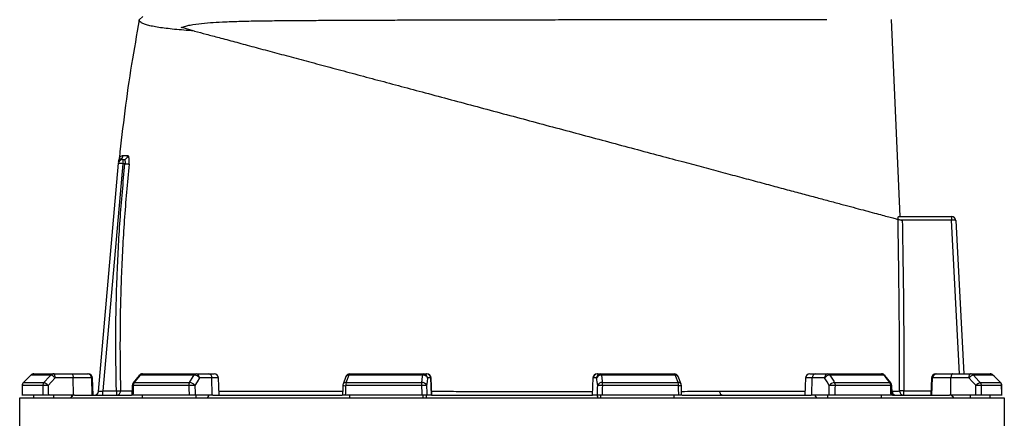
# Model space of a CAD drawing. Header units: millimetres. Extents: x 1566 to 6379, y 1263 to 6912.
# Tile 10 of 11: x 4498 to 5874, y 5469 to 6027. Entities that reach past the tile are written whole.
import ezdxf

# ---------------------------------------------------------------- set-up
doc = ezdxf.new("R2010")
doc.units = ezdxf.units.MM
doc.header["$LTSCALE"] = 2

msp = doc.modelspace()

# ---------------------------------------------------------------- linework, layer by layer
at = {"color": 7, "linetype": 'Continuous', "lineweight": 25}
for p, q in [((4664.7, 6026.8), (4669.7, 6031.7)), ((5728.1, 5751.7), (5715.8, 6027.5)), ((4607.8, 5507.2), (4635.7, 5826.2)), ((4641.7, 5825.7), (4613.9, 5507.7)), ((4636.6, 5832.4), (4636.6, 5832.4)), ((4641.7, 5831.7), (4641.7, 5825.7)), ((4641.7, 5831.7), (4643.2, 5831.7)), ((4644.7, 5825.7), (4641.7, 5825.7)), ((5725.7, 5751.7), (5799.9, 5751.7)), ((5799.9, 5751.7), (5799.9, 5746.7)), ((5799.9, 5751.7), (5800, 5751.7)), ((5799.9, 5746.7), (5729.3, 5746.7)), ((5805.9, 5746), (5817.2, 5531.7)), ((4517.5, 5531.7), (4545.2, 5531.7)), ((4545.2, 5531.7), (4570.4, 5531.7)), ((4570.4, 5531.7), (4592.4, 5531.7)), ((4592.4, 5531.7), (4593.4, 5531.7)), ((4669.1, 5531.7), (4744.3, 5531.7)), ((4744.3, 5531.7), (4761.5, 5531.7)), ((4761.5, 5531.7), (4769.5, 5531.7)), ((4959.1, 5531.7), (5061.7, 5531.7)), ((5061.7, 5531.7), (5066.3, 5531.7)), ((5066.3, 5531.7), (5066.8, 5531.7)), ((5304.6, 5531.7), (5305.1, 5531.7)), ((5305.1, 5531.7), (5309.8, 5531.7)), ((5309.8, 5531.7), (5412.3, 5531.7)), ((5601.9, 5531.7), (5609.9, 5531.7)), ((5609.9, 5531.7), (5627.2, 5531.7)), ((5627.2, 5531.7), (5702.2, 5531.7)), ((5778, 5531.7), (5779, 5531.7)), ((5779, 5531.7), (5801.1, 5531.7)), ((5801.1, 5531.7), (5826.4, 5531.7)), ((5826.4, 5531.7), (5853.7, 5531.7)), ((5853.7, 5531.7), (5853.8, 5531.7)), ((4513.2, 5529.9), (4502.9, 5519.4)), ((4502.9, 5519.5), (4531.4, 5519.5)), ((4541.2, 5529.9), (4513.3, 5529.9)), ((4572.4, 5525.9), (4547.2, 5525.9)), ((4572.7, 5501.7), (4572.4, 5525.9)), ((4598.3, 5525.9), (4572.4, 5525.9)), ((4599.1, 5501.7), (4598.3, 5525.9)), ((4600.2, 5501.7), (4599.4, 5525.9)), ((4664.4, 5529.4), (4656.1, 5518.9)), ((4657.6, 5519.5), (4735.1, 5519.5)), ((4741.6, 5529.9), (4665.9, 5529.9)), ((4766.1, 5525.9), (4748.9, 5525.9)), ((4766.8, 5501.7), (4766.1, 5525.9)), ((4776.3, 5501.7), (4775.5, 5525.9)), ((4953.5, 5527.8), (4949.5, 5517.3)), ((4953.8, 5519.5), (5059.5, 5519.5)), ((5060.9, 5529.9), (4957.7, 5529.9)), ((5072.2, 5525.9), (5067.6, 5525.9)), ((5073.1, 5501.7), (5072.2, 5525.9)), ((5073.7, 5501.7), (5072.8, 5525.9)), ((5298.6, 5525.9), (5297.7, 5501.7)), ((5298.3, 5501.7), (5299.2, 5525.9)), ((5303.9, 5525.9), (5299.2, 5525.9)), ((5413.7, 5529.9), (5310.6, 5529.9)), ((5312, 5519.5), (5417.7, 5519.5)), ((5421.9, 5517.3), (5417.9, 5527.8)), ((5595.9, 5525.9), (5595.1, 5501.7)), ((5604.7, 5501.7), (5605.3, 5525.9)), ((5622.6, 5525.9), (5605.3, 5525.9)), ((5705.4, 5529.9), (5630, 5529.9)), ((5636.5, 5519.5), (5713.7, 5519.5)), ((5715.2, 5518.9), (5706.9, 5529.4)), ((5772, 5525.9), (5771.1, 5501.7)), ((5772.3, 5501.7), (5773.1, 5525.9)), ((5799.1, 5525.9), (5773.1, 5525.9)), ((5798.8, 5501.7), (5799.1, 5525.9)), ((5824.3, 5525.9), (5799.1, 5525.9)), ((5857.8, 5529.9), (5830.4, 5529.9)), ((5840.1, 5519.5), (5868.2, 5519.5)), ((5868.3, 5519.4), (5857.9, 5529.9)), ((5868.4, 5519.4), (5858.1, 5529.9)), ((4529.8, 5515.2), (4501.2, 5515.2)), ((4613.9, 5501.7), (4613.9, 5507.7)), ((4613.9, 5507.7), (4632.8, 5507.7)), ((4632.8, 5507.7), (4632.8, 5501.7)), ((4734, 5515.2), (4656.3, 5515.2)), ((5059.2, 5515.2), (4953.2, 5515.2)), ((5418.3, 5515.2), (5312.4, 5515.2)), ((5715.1, 5515.2), (5637.6, 5515.2)), ((5733.4, 5501.7), (5733.4, 5507.7)), ((5870, 5515.2), (5841.8, 5515.2)), ((4497.6, 5497.7), (4497.6, 2847.7)), ((5873.7, 5497.7), (4497.6, 5497.7)), ((4529.9, 5501.7), (4501.1, 5501.7)), ((4517.5, 5497.7), (4517.5, 5501.7)), ((4572.7, 5501.7), (4537.7, 5501.7)), ((4545.2, 5497.7), (4545.2, 5501.7)), ((4570.4, 5500.1), (4568.1, 5497.7)), ((4571.8, 5501.7), (4570.4, 5500.1)), ((4570.4, 5500.1), (4570.4, 5501.7)), ((4574.2, 5501.7), (4572.7, 5501.7)), ((4574.2, 5501.7), (4653.8, 5501.7)), ((4734.3, 5501.7), (4656, 5501.7)), ((4669.1, 5497.7), (4669.1, 5501.7)), ((4766.8, 5501.7), (4742.8, 5501.7)), ((4744.3, 5497.7), (4744.3, 5501.7)), ((4760, 5497.7), (4761.5, 5500.1)), ((4761.5, 5500.1), (4762.5, 5501.7)), ((4761.5, 5500.1), (4761.5, 5501.7)), ((4767.7, 5501.7), (4766.8, 5501.7)), ((4767.7, 5501.7), (4948.1, 5501.7)), ((5059.7, 5501.7), (4952.7, 5501.7)), ((4959.1, 5497.7), (4959.1, 5501.7)), ((5061.7, 5497.7), (5061.7, 5501.7)), ((5065.9, 5497.7), (5066.3, 5500.1)), ((5066.3, 5500.1), (5066.3, 5501.7)), ((5066.3, 5500.1), (5066.6, 5501.7)), ((5073.1, 5501.7), (5066.6, 5501.7)), ((5073.3, 5501.7), (5073.1, 5501.7)), ((5073.3, 5501.7), (5298.1, 5501.7)), ((5298.3, 5501.7), (5298.1, 5501.7)), ((5304.9, 5501.7), (5298.3, 5501.7)), ((5304.8, 5501.7), (5305.1, 5500)), ((5305.1, 5500), (5305.1, 5501.7)), ((5305.1, 5500), (5305.5, 5497.7)), ((5309.8, 5497.7), (5309.8, 5501.7)), ((5418.7, 5501.7), (5311.9, 5501.7)), ((5412.3, 5497.7), (5412.3, 5501.7)), ((5423.5, 5501.7), (5603.6, 5501.7)), ((5604.7, 5501.7), (5603.6, 5501.7)), ((5628.8, 5501.7), (5604.7, 5501.7)), ((5608.9, 5501.7), (5609.9, 5500)), ((5609.9, 5500), (5609.9, 5501.7)), ((5609.9, 5500), (5611.4, 5497.7)), ((5627.2, 5497.7), (5627.2, 5501.7)), ((5715.4, 5501.7), (5637.2, 5501.7)), ((5702.2, 5497.7), (5702.2, 5501.7)), ((5717.6, 5501.7), (5797.2, 5501.7)), ((5798.8, 5501.7), (5797.2, 5501.7)), ((5833.9, 5501.7), (5798.8, 5501.7)), ((5799.5, 5501.7), (5801.1, 5500)), ((5801.1, 5500), (5801.1, 5501.7)), ((5801.1, 5500), (5803.2, 5497.7)), ((5826.4, 5497.7), (5826.4, 5501.7)), ((5870.1, 5501.7), (5841.6, 5501.7)), ((5853.7, 5497.7), (5853.7, 5501.7)), ((5853.8, 5497.7), (5853.8, 5501.7)), ((5873.7, 2847.7), (5873.7, 5497.7))]:
    msp.add_line(p, q, dxfattribs=at)
at = {"color": 8, "linetype": 'Continuous', "lineweight": 25}
for p, q in [((5811.2, 5531.7), (5799.9, 5746.7)), ((5853.8, 5531.7), (5853.8, 5531.7)), ((4502.8, 5519.4), (4502.9, 5519.5)), ((4513.2, 5529.9), (4513.3, 5529.9)), ((4599.4, 5525.9), (4598.3, 5525.9)), ((4775.5, 5525.9), (4766.1, 5525.9)), ((5072.8, 5525.9), (5072.2, 5525.9)), ((5299.2, 5525.9), (5298.6, 5525.9)), ((5605.3, 5525.9), (5595.9, 5525.9)), ((5773.1, 5525.9), (5772, 5525.9)), ((5857.8, 5529.9), (5857.9, 5529.9)), ((5868.2, 5519.5), (5868.3, 5519.4)), ((4501.1, 5515.3), (4501.2, 5515.2)), ((5733.4, 5507.7), (5771.3, 5507.7)), ((5870, 5515.2), (5870.1, 5515.3))]:
    msp.add_line(p, q, dxfattribs=at)
at = {"color": 7, "linetype": 'Continuous', "lineweight": 25, "flags": 128}
for points in [[(4742.1, 6011.2), (4735.5, 6013), (4729.2, 6014.7), (4723.2, 6016.3)], [(4641.7, 5825.7), (4640.5, 5825.8), (4639.4, 5825.9), (4638.4, 5826), (4637.5, 5826.1), (4636.7, 5826.1), (4636.2, 5826.2), (4635.8, 5826.2), (4635.7, 5826.2)], [(4644.7, 5825.7), (4645.7, 5825.6), (4646.6, 5825.5), (4647.6, 5825.4), (4648.4, 5825.3), (4649.1, 5825.3), (4649.7, 5825.2), (4650.2, 5825.1), (4650.5, 5825.1)], [(5800.2, 5746.7), (5800.1, 5746.7), (5799.9, 5746.7)], [(4547.2, 5525.9), (4547.2, 5527), (4547, 5528.1), (4546.8, 5529.1), (4546.6, 5530), (4546.3, 5530.7), (4545.9, 5531.3), (4545.6, 5531.6), (4545.2, 5531.7)], [(4570.4, 5531.7), (4570.8, 5531.6), (4571.2, 5531.3), (4571.5, 5530.7), (4571.8, 5530), (4572.1, 5529.1), (4572.3, 5528.1), (4572.4, 5527), (4572.4, 5525.9)], [(5060.9, 5529.9), (5061, 5530.3), (5061.1, 5530.7), (5061.2, 5531), (5061.3, 5531.2), (5061.4, 5531.4), (5061.5, 5531.6), (5061.6, 5531.7), (5061.7, 5531.7)], [(5310.6, 5529.9), (5310.5, 5530.3), (5310.4, 5530.7), (5310.3, 5531), (5310.2, 5531.2), (5310.1, 5531.4), (5310, 5531.6), (5309.9, 5531.7), (5309.8, 5531.7)], [(5801.1, 5531.7), (5800.7, 5531.6), (5800.3, 5531.3), (5800, 5530.7), (5799.7, 5530), (5799.4, 5529.1), (5799.2, 5528.1), (5799.1, 5527), (5799.1, 5525.9)], [(5824.3, 5525.9), (5824.4, 5527), (5824.5, 5528.1), (5824.7, 5529.1), (5824.9, 5530), (5825.2, 5530.7), (5825.6, 5531.3), (5826, 5531.6), (5826.4, 5531.7)], [(4513.3, 5529.9), (4504.9, 5521.5), (4502.9, 5519.5)], [(4531.4, 5519.5), (4539.3, 5527.9), (4541.2, 5529.9)], [(4547.2, 5525.9), (4542.3, 5520.6), (4537.5, 5515.4)], [(4665.9, 5529.9), (4659.2, 5521.5), (4657.6, 5519.5)], [(4735.1, 5519.5), (4740.3, 5527.9), (4741.6, 5529.9)], [(4748.9, 5525.9), (4745.6, 5520.6), (4742.5, 5515.4)], [(4957.7, 5529.9), (4954.5, 5521.5), (4953.8, 5519.5)], [(5059.5, 5519.5), (5060.7, 5527.9), (5060.9, 5529.9)], [(5067.6, 5525.9), (5066.9, 5520.6), (5066.2, 5515.4)], [(5305.4, 5515.4), (5304.6, 5520.6), (5303.9, 5525.9)], [(5310.6, 5529.9), (5311.8, 5521.5), (5312, 5519.5)], [(5417.7, 5519.5), (5414.5, 5527.9), (5413.7, 5529.9)], [(5629.1, 5515.4), (5626, 5520.6), (5622.6, 5525.9)], [(5630, 5529.9), (5635.2, 5521.5), (5636.5, 5519.5)], [(5713.7, 5519.5), (5707, 5527.9), (5705.4, 5529.9)], [(5834.1, 5515.4), (5829.3, 5520.6), (5824.3, 5525.9)], [(5830.4, 5529.9), (5838.2, 5521.5), (5840.1, 5519.5)], [(5868.2, 5519.5), (5859.8, 5527.9), (5857.8, 5529.9)], [(4501.1, 5515.3), (4501.1, 5511.8), (4501, 5501.4)], [(4607.8, 5507.2), (4607.9, 5507.2), (4608.3, 5507.2), (4608.8, 5507.3), (4609.6, 5507.3), (4610.5, 5507.4), (4611.6, 5507.5), (4612.7, 5507.6), (4613.9, 5507.7)], [(4632.8, 5507.7), (4633.8, 5507.7), (4634.8, 5507.8), (4635.7, 5507.8), (4636.5, 5507.8), (4637.3, 5507.8), (4637.9, 5507.8), (4638.3, 5507.8), (4638.6, 5507.8)], [(4654.8, 5515.3), (4654.7, 5511.9), (4654.5, 5501.5)], [(4949.2, 5515.4), (4949.1, 5512), (4948.7, 5501.6)], [(5422.7, 5501.6), (5422.6, 5505.1), (5422.3, 5515.4)], [(5479.3, 5501.7), (5478.8, 5501.8), (5478.2, 5502.1), (5477.7, 5502.6), (5477.2, 5503.3), (5476.8, 5504.1), (5476.5, 5505.1), (5476.3, 5506.2), (5476.2, 5507.3)], [(5716.8, 5501.5), (5716.7, 5505), (5716.5, 5515.3)], [(5733.4, 5507.7), (5732.3, 5507.7), (5731.2, 5507.7), (5730.2, 5507.7), (5729.4, 5507.7), (5728.6, 5507.7), (5728, 5507.7), (5727.6, 5507.7), (5727.4, 5507.7)], [(5870.2, 5501.4), (5870.1, 5504.9), (5870.1, 5515.3)], [(5870.3, 5501.4), (5870.3, 5504.9), (5870.2, 5515.3)]]:
    msp.add_lwpolyline(points, dxfattribs=at)
at = {"color": 8, "linetype": 'Continuous', "lineweight": 25, "flags": 128}
for points in [[(5868.5, 5519.3), (5868.5, 5519.4), (5868.5, 5519.4)], [(5870.1, 5515.3), (5870.2, 5515.3), (5870.2, 5515.3)]]:
    msp.add_lwpolyline(points, dxfattribs=at)
at = {"color": 7, "linetype": 'Continuous', "lineweight": 25}
for centre, radius, start, end in [((4636.1, 5837.7), 6, 298.5999, 354.2313), ((4643.1, 5837.6), 5.91, 270.5886, 354.8829), ((4641.7, 5825.7), 6, 90, 175), ((4641.8, 5827.1), 5.98, 117.8057, 174.9716), ((4642.1, 5830.2), 6, 158.5319, 174.978), ((5776.2, 5748), 24.1, 357.0421, 8.9576), ((5800, 5745.7), 6, 3, 90), ((4517.5, 5525.7), 6, 90, 135.26), ((4517.5, 5525.8), 5.85, 90.0944, 135.606), ((4545.2, 5526.2), 5.5, 90.3305, 137.1409), ((4592.3, 5525.7), 5.96, 1.5854, 89.6133), ((4593.4, 5525.7), 6, 2, 90), ((4669.1, 5525.7), 6, 90, 141.7725), ((4669.2, 5527.6), 4.1, 92.0286, 145.1932), ((4744.5, 5528.3), 3.4, 93.9212, 151.2515), ((4743.5, 5526.4), 5.39, 355.1146, 81.8112), ((4760.8, 5526.4), 5.39, 355.1151, 81.8106), ((4769.5, 5525.7), 6, 2, 90), ((4959.1, 5525.7), 6, 90, 159.5258), ((4959.8, 5529.7), 2.12, 109.1361, 173.3815), ((5061.7, 5525.7), 5.95, 1.5549, 89.5843), ((5066.3, 5525.7), 5.95, 1.555, 89.5843), ((5066.8, 5525.7), 6, 2, 90), ((5304.6, 5525.7), 6, 90, 178), ((5305.1, 5525.7), 5.95, 90.4324, 178.4627), ((5309.8, 5525.7), 5.95, 90.4324, 178.4627), ((5412.3, 5525.7), 6, 20.6328, 90), ((5411.6, 5529.7), 2.13, 6.8602, 71.1599), ((5601.9, 5525.7), 6, 90, 178), ((5610.7, 5526.4), 5.38, 98.2861, 184.9474), ((5628, 5526.4), 5.38, 98.2867, 184.9468), ((5627, 5528.3), 3.42, 28.9008, 86.1339), ((5702.2, 5525.7), 6, 38.3015, 90), ((5702.1, 5527.6), 4.12, 34.9167, 88.0011), ((5778, 5525.7), 6, 90, 178), ((5779.1, 5525.7), 5.95, 90.4029, 178.4308), ((5826.3, 5526.2), 5.5, 42.9021, 89.6776), ((5853.7, 5525.7), 6, 44.7537, 90), ((5853.7, 5525.8), 5.86, 44.4162, 89.9092), ((5853.8, 5525.7), 6, 44.74, 90), ((4507.1, 5515.2), 6, 135.2608, 179.6336), ((4507.3, 5515.2), 6.05, 135.6016, 180.0854), ((4536, 5515.2), 6.19, 137.105, 180.2726), ((4528.1, 5507.9), 12, 38.692, 73.9846), ((4537.9, 5518.4), 12, 38.6829, 73.9995), ((4660.8, 5515.2), 6, 141.7733, 178.6994), ((4663.3, 5515.3), 7.06, 144.1676, 180.891), ((4741.9, 5515.4), 7.92, 148.8796, 181.0913), ((4734.7, 5510), 9.45, 34.9156, 87.5575), ((4741.2, 5520.5), 9.45, 34.9112, 87.5731), ((4967.2, 5515.4), 14, 163.3505, 180.9444), ((5084.5, 5515.5), 25.3, 170.9144, 180.5689), ((5060.2, 5513.1), 6.41, 21.4099, 96.2682), ((5061.6, 5523.6), 6.41, 21.4117, 96.2845), ((5309.9, 5523.5), 6.43, 83.7731, 158.4498), ((5311.3, 5513.1), 6.43, 83.7894, 158.4515), ((5287.5, 5515.5), 24.8, 359.4208, 9.2536), ((5404.4, 5515.4), 13.9, 359.0496, 16.8052), ((5630.4, 5520.5), 9.47, 92.488, 145.0416), ((5636.9, 5510), 9.47, 92.5034, 145.0376), ((5629.7, 5515.4), 7.89, 358.9112, 31.232), ((5708, 5515.3), 7.05, 359.1136, 35.923), ((5710.5, 5515.2), 6, 1.2954, 38.3008), ((5833.7, 5518.4), 12, 106.1402, 141.303), ((5843.4, 5507.9), 12, 106.1549, 141.293), ((5835.6, 5515.2), 6.19, 359.7325, 42.9361), ((5863.9, 5515.2), 6.05, 359.9185, 44.4194), ((5864.1, 5515.2), 6, 0.3597, 44.7529), ((5864.2, 5515.2), 6, 0.3664, 44.7392), ((4536.6, 5407.1), 108.4, 89.5172, 93.5963), ((4601.8, 5507.7), 6, 270, 355), ((4632.7, 5507.6), 5.93, 270.7193, 2.0875), ((4743.6, 5298.7), 216.7, 90.2928, 92.5369), ((4955.2, 5515.2), 6, 159.5263, 178.114), ((5074.8, 5110.5), 405, 91.224, 92.2127), ((5296.9, 5114.6), 400.9, 87.785, 88.7863), ((5416.3, 5515.2), 6, 1.8837, 20.6323), ((5628, 5299.4), 216.1, 87.4598, 89.7114), ((5722.7, 5507.6), 5.94, 181.3759, 269.4828), ((5733.4, 5507.7), 5.99, 180.3692, 269.9033), ((5835, 5407.8), 107.7, 86.391, 90.4905)]:
    msp.add_arc(centre, radius, start, end, dxfattribs=at)
at = {"color": 8, "linetype": 'Continuous', "lineweight": 25}
for centre, radius, start, end in [((4657.4, 5517.8), 1.72, 82.1797, 136.9879), ((4665.6, 5528.2), 1.72, 82.1531, 137.0174), ((4953.2, 5515.4), 4.08, 81.6245, 152.3672), ((4957.1, 5525.9), 4.08, 81.5976, 152.4572), ((5414.3, 5525.9), 4.06, 27.6205, 98.4207), ((5418.3, 5515.4), 4.06, 27.7402, 98.3899), ((5705.7, 5528.3), 1.7, 43.0069, 97.8869), ((5713.9, 5517.8), 1.7, 43.0603, 97.8516), ((4656.2, 5521.7), 6.45, 258.1507, 271.025), ((4955, 5593), 77.9, 265.7004, 268.6473), ((5417.7, 5566.9), 51.7, 270.6268, 275.046), ((5715.2, 5521.5), 6.29, 268.9067, 281.9793)]:
    msp.add_arc(centre, radius, start, end, dxfattribs=at)
at = {"color": 7, "linetype": 'Continuous', "lineweight": 25}
for centre, major_axis, ratio, start_param, end_param in [((5800, 5745.7), (5.99, 0.31), 0.166667, 0, 1.518436), ((5181.5, 5359.8), (121.5, 19644.5), 0.034679, 1.563098, 1.563786), ((5181.5, 5359.8), (-238, 19644.5), 0.033076, 1.562483, 1.563171), ((5183.6, 5360), (-236, 19644.5), 0.03279, 1.56249, 1.563189), ((5182.1, 5359.8), (446, 19644.5), 0.026932, 1.563495, 1.564183), ((5182.1, 5359.8), (-531.1, 19644.5), 0.022581, 1.562273, 1.562961), ((5186.7, 5360), (-526.5, 19644.5), 0.022385, 1.562284, 1.562982), ((5183.6, 5359.8), (650.8, 19644.5), 0.011979, 1.563281, 1.563969), ((5183.6, 5359.8), (-681.7, 19644.5), 0.006051, 1.562674, 1.563362), ((5189.5, 5360), (-675.8, 19644.5), 0.005998, 1.562677, 1.563376), ((5179.8, 5360), (675.4, 19644.5), 0.006115, 4.719813, 4.720512), ((5185.7, 5359.8), (681.3, 19644.5), 0.006169, 4.719828, 4.720516), ((5185.7, 5359.8), (-650, 19644.5), 0.012091, 4.719214, 4.719902), ((5183.1, 5360), (525, 19644.5), 0.022476, 4.720204, 4.720902), ((5187.7, 5359.8), (529.6, 19644.5), 0.022672, 4.720225, 4.720913), ((5187.7, 5359.8), (-444.2, 19644.5), 0.02701, 4.719003, 4.719691), ((5187.2, 5360), (233.8, 19644.5), 0.03283, 4.719994, 4.720692), ((5189.2, 5359.8), (235.8, 19644.5), 0.033117, 4.720011, 4.720699), ((5189.2, 5359.8), (-119.1, 19644.5), 0.0347, 4.719403, 4.720091)]:
    msp.add_ellipse(centre, major_axis=major_axis, ratio=ratio, start_param=start_param, end_param=end_param, dxfattribs=at)
for points, knots in [([(4723.2, 6016.3), (4725.4, 6017), (4729.7, 6018.4), (4739.1, 6020.3), (4751.9, 6022.2), (4768.1, 6023.4), (4786.2, 6024.2), (4806.6, 6025), (4829.4, 6025.5), (4853.5, 6025.8), (4878.6, 6026), (4904.9, 6026.2), (4932.6, 6026.3), (4961.4, 6026.4), (4991.1, 6026.6), (5021.6, 6026.7), (5052.6, 6026.7), (5085.3, 6026.8), (5119.7, 6026.9), (5155.7, 6027), (5191.9, 6027), (5228, 6027.1), (5263.9, 6027.2), (5299.4, 6027.2), (5334.3, 6027.3), (5368.7, 6027.3), (5402.2, 6027.3), (5434.7, 6027.4), (5466, 6027.4), (5496.2, 6027.5), (5525, 6027.5), (5552.3, 6027.5), (5578.3, 6027.6), (5603, 6027.6), (5618, 6027.6), (5625.5, 6027.6)], [0, 0, 0, 0, 0.009249, 0.018511, 0.04311, 0.067725, 0.092331, 0.122106, 0.15195, 0.181809, 0.211636, 0.241397, 0.27175, 0.302214, 0.332735, 0.363254, 0.393716, 0.424067, 0.457887, 0.491824, 0.525801, 0.559738, 0.593557, 0.627122, 0.660803, 0.694522, 0.728202, 0.761768, 0.795279, 0.828904, 0.862569, 0.896194, 0.929705, 0.964853, 1, 1, 1, 1]), ([(4664.8, 6026.8), (4661.1, 6006.1), (4653.5, 5963.8), (4644.2, 5899.5), (4639.3, 5855.8), (4636.9, 5834)], [0, 0, 0, 0, 0.323091, 0.662083, 1, 1, 1, 1]), ([(4742.1, 6011.2), (4741.9, 6011.2), (4736.6, 6011.6), (4726.8, 6012.4), (4713.7, 6013.6), (4702.1, 6014.9), (4691.8, 6016.3), (4683.1, 6017.8), (4676.1, 6019.5), (4670.7, 6021.2), (4667, 6023), (4664.8, 6024.8), (4664.8, 6026.1), (4664.7, 6026.8)], [0, 0, 0, 0, 0.004301, 0.102556, 0.200887, 0.299141, 0.400327, 0.501599, 0.602786, 0.701453, 0.80012, 0.90006, 1, 1, 1, 1]), ([(4742.1, 6011.2), (4747.4, 6009.8), (4758.1, 6006.9), (4776.9, 6001.9), (4797.9, 5996.3), (4821.6, 5989.9), (4846.8, 5983.1), (4873.4, 5976), (4901.5, 5968.5), (4931.1, 5960.6), (4962.1, 5952.3), (4994, 5943.7), (5026.7, 5935), (5060.6, 5925.9), (5095.9, 5916.4), (5132.2, 5906.7), (5168.9, 5896.9), (5205.7, 5887), (5242.5, 5877.1), (5279.4, 5867.2), (5316.1, 5857.4), (5352.3, 5847.7), (5387.8, 5838.2), (5420.4, 5829.5), (5450.2, 5821.5), (5477.3, 5814.2), (5503.6, 5807.2), (5528.9, 5800.4), (5553.1, 5793.9), (5575.8, 5787.8), (5597, 5782.2), (5616.5, 5776.9), (5634.7, 5772), (5651.3, 5767.6), (5666.4, 5763.6), (5680, 5759.9), (5692.3, 5756.6), (5703.3, 5753.7), (5712.5, 5751.2), (5719.7, 5749.3), (5723.5, 5748.3), (5725, 5747.9), (5725.1, 5747.8)], [0, 0, 0, 0, 0.02258, 0.045159, 0.070938, 0.096799, 0.122692, 0.148559, 0.174342, 0.200844, 0.227426, 0.254038, 0.280626, 0.307132, 0.335211, 0.363383, 0.391585, 0.419755, 0.447831, 0.476363, 0.504994, 0.533658, 0.562291, 0.590825, 0.614505, 0.638267, 0.662065, 0.685853, 0.709594, 0.73326, 0.756329, 0.779486, 0.80269, 0.825897, 0.849059, 0.872131, 0.897045, 0.922026, 0.947022, 0.971989, 0.99689, 1, 1, 1, 1]), ([(4642.1, 5837.1), (4643.1, 5837.1), (4645, 5837.1), (4647.7, 5837.1), (4649, 5837.1)], [0, 0, 0, 0, 0.499638, 1, 1, 1, 1]), ([(4650.5, 5825.1), (4650.6, 5826), (4650.8, 5828.2), (4650.8, 5831.5), (4650.4, 5834.6), (4649.8, 5836.7), (4649.3, 5837), (4649, 5837.1)], [0, 0, 0, 0, 0.13951, 0.349195, 0.563814, 0.782196, 1, 1, 1, 1]), ([(4632.8, 5507.7), (4632.3, 5534.3), (4631.5, 5587.6), (4633.4, 5667.2), (4637.5, 5746.7), (4642.3, 5799.4), (4644.7, 5825.7)], [0, 0, 0, 0, 0.2507358, 0.5017243, 0.7507406, 1, 1, 1, 1]), ([(4635.9, 5827.7), (4635.9, 5828.1), (4636, 5829.1), (4636.1, 5830), (4636.1, 5830.7), (4636.1, 5830.6), (4636.1, 5830.6)], [0, 0, 0, 0, 0.281589, 0.570848, 0.850152, 1, 1, 1, 1]), ([(4636.8, 5834), (4636.8, 5833.8), (4636.8, 5833.3), (4636.6, 5832.8), (4636.5, 5832.5), (4636.5, 5832.4)], [0, 0, 0, 0, 0.366908, 0.867098, 1, 1, 1, 1]), ([(4650.5, 5825.1), (4648.1, 5798.9), (4643.3, 5746.3), (4639.5, 5672.4), (4637.9, 5608.9), (4637.7, 5555.8), (4638.3, 5523.8), (4638.6, 5507.8)], [0, 0, 0, 0, 0.249017, 0.498276, 0.698398, 0.849171, 1, 1, 1, 1]), ([(4639, 5832.4), (4639.2, 5832.3), (4640, 5831.9), (4641, 5831.8), (4641.7, 5831.7)], [0, 0, 0, 0, 0.265989, 1, 1, 1, 1]), ([(4643.2, 5831.7), (4643.4, 5831.6), (4644, 5831.5), (4644.6, 5830.5), (4645, 5828.9), (4645, 5827.2), (4644.8, 5826.1), (4644.7, 5825.7)], [0, 0, 0, 0, 0.22614, 0.447186, 0.658826, 0.863145, 1, 1, 1, 1]), ([(5725.4, 5747.7), (5725.4, 5748.3), (5725.4, 5749.3), (5725.4, 5750.6), (5725.6, 5751.5), (5725.7, 5751.6), (5725.7, 5751.7)], [0, 0, 0, 0, 0.245733, 0.491423, 0.737593, 1, 1, 1, 1]), ([(5727.4, 5507.7), (5727.3, 5546.7), (5727, 5626.7), (5725.8, 5706.8), (5725.1, 5747.8)], [0, 0, 0, 0, 0.487256, 1, 1, 1, 1]), ([(5725.1, 5747.8), (5725.3, 5747.8), (5725.6, 5747.7), (5726.7, 5747.4), (5728.4, 5746.9), (5729.9, 5746.5), (5730.9, 5746.3), (5731.1, 5746.2)], [0, 0, 0, 0, 0.221693, 0.443202, 0.669674, 0.905135, 1, 1, 1, 1]), ([(5731.1, 5746.2), (5731.8, 5705.7), (5733, 5626.2), (5733.3, 5546.7), (5733.4, 5507.7)], [0, 0, 0, 0, 0.509445, 1, 1, 1, 1]), ([(5716.8, 5507.5), (5719.2, 5507.5), (5723.8, 5507.6), (5726.3, 5507.6), (5727.4, 5507.7)], [0, 0, 0, 0, 0.537274, 1, 1, 1, 1]), ([(4537.7, 5501.7), (4537, 5501.7), (4535.7, 5501.7), (4533.6, 5501.7), (4531.8, 5501.7), (4530.6, 5501.7), (4530.1, 5501.7), (4529.9, 5501.7)], [0, 0, 0, 0, 0.21355, 0.427096, 0.640702, 0.854433, 1, 1, 1, 1]), ([(4656, 5501.7), (4655.6, 5501.7), (4654.8, 5501.7), (4654.4, 5501.7), (4654.5, 5501.7), (4654.5, 5501.7)], [0, 0, 0, 0, 0.477359, 0.954723, 1, 1, 1, 1]), ([(4742.8, 5501.7), (4742.3, 5501.7), (4741.4, 5501.7), (4739.4, 5501.7), (4737.4, 5501.7), (4735.6, 5501.7), (4734.7, 5501.7), (4734.3, 5501.7)], [0, 0, 0, 0, 0.213549, 0.427097, 0.640704, 0.854432, 1, 1, 1, 1]), ([(4952.7, 5501.7), (4952.1, 5501.7), (4950.9, 5501.7), (4949.5, 5501.7), (4948.8, 5501.7), (4948.8, 5501.7), (4948.8, 5501.7)], [0, 0, 0, 0, 0.274237, 0.548473, 0.822642, 1, 1, 1, 1]), ([(5066.6, 5501.7), (5066.5, 5501.7), (5066.1, 5501.7), (5064.8, 5501.7), (5063, 5501.7), (5061.2, 5501.7), (5060.1, 5501.7), (5059.7, 5501.7)], [0, 0, 0, 0, 0.21355, 0.427096, 0.640704, 0.854432, 1, 1, 1, 1]), ([(5311.9, 5501.7), (5311.2, 5501.7), (5309.9, 5501.7), (5307.9, 5501.7), (5306.3, 5501.7), (5305.3, 5501.7), (5305, 5501.7), (5304.9, 5501.7)], [0, 0, 0, 0, 0.213876, 0.427756, 0.641571, 0.855269, 1, 1, 1, 1]), ([(5422.7, 5501.7), (5422.7, 5501.7), (5422.5, 5501.7), (5421.5, 5501.7), (5420.2, 5501.7), (5419.2, 5501.7), (5418.7, 5501.7)], [0, 0, 0, 0, 0.263672, 0.538211, 0.812909, 1, 1, 1, 1]), ([(5637.2, 5501.7), (5636.7, 5501.7), (5635.6, 5501.7), (5633.5, 5501.7), (5631.5, 5501.7), (5629.9, 5501.7), (5629.1, 5501.7), (5628.8, 5501.7)], [0, 0, 0, 0, 0.213877, 0.427756, 0.641575, 0.85527, 1, 1, 1, 1]), ([(5716.7, 5501.7), (5716.7, 5501.7), (5716.8, 5501.7), (5716.3, 5501.7), (5715.6, 5501.7), (5715.4, 5501.7)], [0, 0, 0, 0, 0.194961, 0.67384, 1, 1, 1, 1]), ([(5841.6, 5501.7), (5841.3, 5501.7), (5840.7, 5501.7), (5839.2, 5501.7), (5837.3, 5501.7), (5835.4, 5501.7), (5834.3, 5501.7), (5833.9, 5501.7)], [0, 0, 0, 0, 0.213877, 0.427753, 0.641576, 0.855266, 1, 1, 1, 1])]:
    msp.add_open_spline(points, degree=3, knots=knots, dxfattribs=at)
at = {"color": 8, "linetype": 'Continuous', "lineweight": 25}
for points, knots in [([(4636.9, 5834), (4636.9, 5834), (4636.8, 5833.8), (4637.2, 5834.5), (4638.1, 5835.6), (4639.7, 5836.8), (4641.5, 5837), (4642.1, 5837.1)], [0, 0, 0, 0, 0.08429, 0.261318, 0.438385, 0.793343, 1, 1, 1, 1]), ([(4636.6, 5832.4), (4636.5, 5832.4), (4636.4, 5832.2), (4637.1, 5833), (4638.4, 5832.6), (4639, 5832.4)], [0, 0, 0, 0, 0.07542, 0.537788, 1, 1, 1, 1]), ([(4638.6, 5507.8), (4640.3, 5507.8), (4643.6, 5507.8), (4648.9, 5507.8), (4652.9, 5507.8), (4654.7, 5507.8)], [0, 0, 0, 0, 0.363201, 0.726945, 1, 1, 1, 1]), ([(4776.1, 5507.5), (4777.7, 5507.5), (4785.7, 5507.5), (4801.4, 5507.5), (4823.3, 5507.4), (4846.7, 5507.4), (4871.5, 5507.4), (4897.7, 5507.3), (4923.5, 5507.3), (4940.9, 5507.3), (4948.9, 5507.3)], [0, 0, 0, 0, 0.032347, 0.167835, 0.304813, 0.441791, 0.586378, 0.731077, 0.875664, 1, 1, 1, 1]), ([(5073.5, 5507.3), (5083.6, 5507.3), (5104.2, 5507.2), (5135.6, 5507.2), (5167.6, 5507.2), (5199.2, 5507.2), (5230.6, 5507.2), (5261.4, 5507.2), (5283.9, 5507.2), (5295.9, 5507.2), (5297.9, 5507.2)], [0, 0, 0, 0, 0.136642, 0.278121, 0.419714, 0.561191, 0.698556, 0.836026, 0.973391, 1, 1, 1, 1]), ([(5422.5, 5507.2), (5428, 5507.2), (5439.6, 5507.3), (5457.5, 5507.3), (5469.7, 5507.3), (5476.2, 5507.3)], [0, 0, 0, 0, 0.29985, 0.62922, 1, 1, 1, 1]), ([(5476.2, 5507.3), (5486.1, 5507.3), (5505.8, 5507.3), (5533.8, 5507.3), (5560.2, 5507.3), (5580.8, 5507.3), (5591.9, 5507.3), (5595.2, 5507.3)], [0, 0, 0, 0, 0.224445, 0.449658, 0.675127, 0.900334, 1, 1, 1, 1])]:
    msp.add_open_spline(points, degree=3, knots=knots, dxfattribs=at)

doc.saveas('drawing.dxf')
